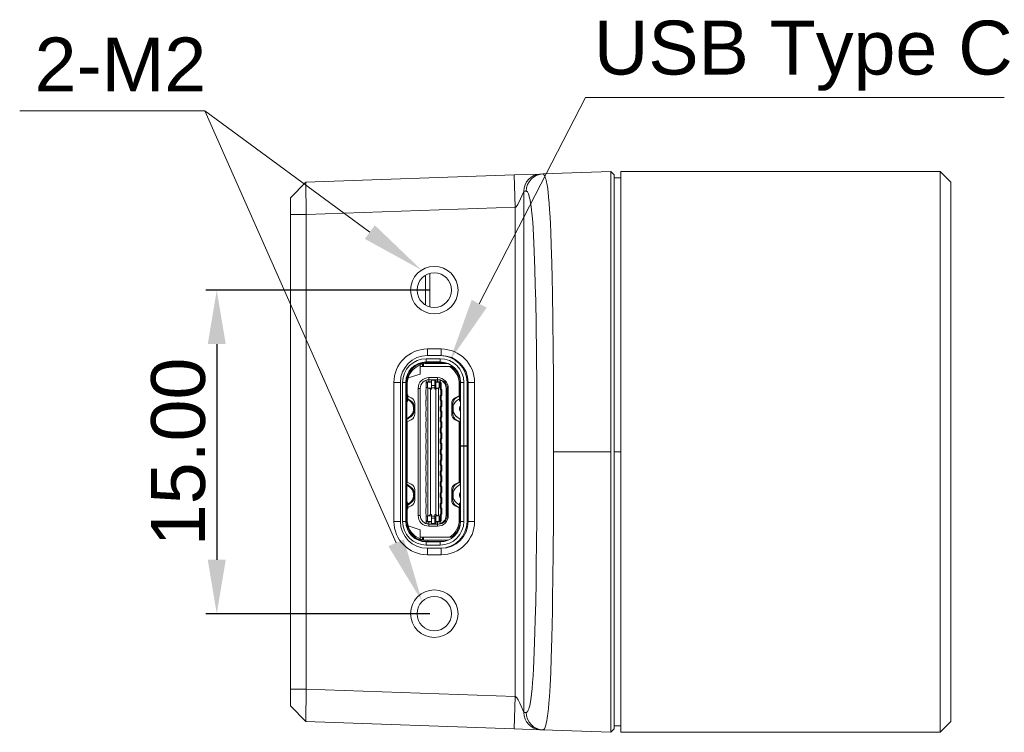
# Model space of a CAD drawing. Header units: millimetres. Extents: x 674 to 1144, y -380 to -42.
# Tile 7 of 12: x 919 to 965, y -203 to -170. Entities that reach past the tile are written whole.
import ezdxf

# ---------------------------------------------------------------- set-up
doc = ezdxf.new("R2010")
doc.units = ezdxf.units.MM
doc.header["$LTSCALE"] = 0.3
doc.layers.get('0').update_dxf_attribs({"lineweight": 13})
doc.layers.add('02-细线', color=4, linetype='Continuous', lineweight=13)
doc.styles.add('HANA', font='arial.ttf')
doc.dimstyles.new('HANA$0', dxfattribs={"dimtxt": 2.5, "dimasz": 2.5, "dimexe": 0.5, "dimexo": 0.2, "dimgap": 0.5, "dimtad": 1, "dimzin": 1, "dimdsep": 46, "dimtxsty": 'HANA', "dimcen": 0, "dimclrd": 3, "dimclre": 3, "dimclrt": 7, "dimadec": 0, "dimazin": 0, "dimtfac": 1, "dimtmove": 0, "dimatfit": 3, "dimfxl": 0, "dimtzin": 0, "dimarcsym": 0})

# ---------------------------------------------------------------- blocks, each defined once
blk = doc.blocks.new('*D177')
at = {"layer": '02-细线', "color": 3, "lineweight": -2, "ltscale": 0.3, "transparency": 16777216}
for p, q in [((938.123, -182.126), (927.741, -182.126)), ((928.241, -184.626), (928.241, -194.626)), ((938.123, -197.126), (927.741, -197.126))]:
    blk.add_line(p, q, dxfattribs=at)
at = {"layer": '02-细线', "color": 3, "ltscale": 0.3, "transparency": 16777216}
for points in [[(927.824, -184.626), (928.658, -184.626), (928.241, -182.126)], [(927.824, -194.626), (928.658, -194.626), (928.241, -197.126)]]:
    blk.add_solid(points, dxfattribs=at)
at = {"layer": 'Defpoints', "color": 0, "ltscale": 0.3, "transparency": 16777216}
for p in [(938.323, -182.126), (928.241, -197.126), (938.323, -197.126)]:
    blk.add_point(p, dxfattribs=at)
at = {"layer": '02-细线', "color": 7, "ltscale": 0.3, "transparency": 16777216, "insert": (926.464, -189.626), "char_height": 2.5, "attachment_point": 5, "rotation": 90, "style": 'HANA'}
blk.add_mtext('15.00', dxfattribs=at)

msp = doc.modelspace()

# ---------------------------------------------------------------- linework, layer by layer
at = {"color": 7, "lineweight": 13, "ltscale": 0.241608}
for p, q in [((932.362, -177.125), (942.021, -176.788)), ((942.021, -202.464), (932.362, -202.126))]:
    msp.add_line(p, q, dxfattribs=at)
at = {"color": 7, "lineweight": 13, "ltscale": 0.02952}
for p, q in [((942.021, -176.788), (943.201, -176.747)), ((943.201, -202.505), (942.021, -202.464))]:
    msp.add_line(p, q, dxfattribs=at)
at = {"color": 7, "lineweight": 13, "ltscale": 0.037501}
for p, q in [((942.021, -176.788), (942.073, -178.287)), ((942.021, -202.464), (942.073, -200.965))]:
    msp.add_line(p, q, dxfattribs=at)
at = {"color": 7, "lineweight": 13, "ltscale": 0.001099}
for p, q in [((943.245, -176.745), (943.201, -176.747)), ((943.201, -202.505), (943.245, -202.507))]:
    msp.add_line(p, q, dxfattribs=at)
at = {"color": 7, "lineweight": 13, "ltscale": 0.002706}
for p, q in [((943.353, -176.741), (943.245, -176.745)), ((942.581, -177.541), (942.473, -177.545)), ((942.473, -201.707), (942.581, -201.711)), ((943.245, -202.507), (943.353, -202.51))]:
    msp.add_line(p, q, dxfattribs=at)
at = {"color": 7, "lineweight": 13, "ltscale": 0.078912}
for p, q in [((943.353, -176.741), (946.507, -176.631)), ((943.353, -202.51), (946.507, -202.62))]:
    msp.add_line(p, q, dxfattribs=at)
at = {"color": 7, "lineweight": 13, "ltscale": 0.005395}
for p, q in [((946.663, -176.781), (946.507, -176.631)), ((946.663, -202.471), (946.507, -202.62))]:
    msp.add_line(p, q, dxfattribs=at)
at = {"color": 7, "lineweight": 13, "ltscale": 0.324864}
for p, q in [((946.507, -176.631), (946.507, -189.626)), ((946.507, -189.626), (946.507, -202.62))]:
    msp.add_line(p, q, dxfattribs=at)
at = {"color": 7, "lineweight": 13, "ltscale": 0.321117}
for p, q in [((946.663, -176.781), (946.663, -189.626)), ((946.663, -189.626), (946.663, -202.471))]:
    msp.add_line(p, q, dxfattribs=at)
at = {"color": 7, "lineweight": 13, "ltscale": 0.0075}
for p, q in [((946.963, -176.926), (946.663, -176.926)), ((938.003, -184.856), (938.003, -185.156)), ((938.643, -184.856), (938.643, -185.156)), ((936.453, -186.406), (936.753, -186.406)), ((940.193, -186.406), (939.893, -186.406)), ((946.963, -189.626), (946.663, -189.626)), ((936.453, -192.846), (936.753, -192.846)), ((940.193, -192.846), (939.893, -192.846)), ((938.003, -194.396), (938.003, -194.096)), ((938.643, -194.396), (938.643, -194.096)), ((946.963, -202.326), (946.663, -202.326))]:
    msp.add_line(p, q, dxfattribs=at)
at = {"color": 7, "lineweight": 13, "ltscale": 0.37}
for p, q in [((961.763, -176.626), (946.963, -176.626)), ((961.763, -202.626), (946.963, -202.626))]:
    msp.add_line(p, q, dxfattribs=at)
at = {"color": 7, "lineweight": 13, "ltscale": 0.325}
for p, q in [((946.963, -189.626), (946.963, -176.626)), ((961.763, -176.626), (961.763, -189.626)), ((946.963, -202.626), (946.963, -189.626)), ((961.763, -189.626), (961.763, -202.626))]:
    msp.add_line(p, q, dxfattribs=at)
at = {"color": 7, "lineweight": 13, "ltscale": 0.017678}
for p, q in [((962.263, -177.126), (961.763, -176.626)), ((962.263, -202.126), (961.763, -202.626))]:
    msp.add_line(p, q, dxfattribs=at)
at = {"color": 7, "lineweight": 13, "ltscale": 0.025177}
for p, q in [((932.362, -177.125), (931.663, -177.85)), ((932.362, -202.126), (931.663, -201.402))]:
    msp.add_line(p, q, dxfattribs=at)
at = {"color": 7, "lineweight": 13, "ltscale": 0.037506}
for p, q in [((932.362, -177.125), (932.387, -178.625)), ((932.387, -200.626), (932.362, -202.126))]:
    msp.add_line(p, q, dxfattribs=at)
at = {"color": 7, "lineweight": 13, "ltscale": 0.3125}
for p, q in [((962.263, -177.126), (962.263, -189.626)), ((962.263, -189.626), (962.263, -202.126))]:
    msp.add_line(p, q, dxfattribs=at)
at = {"color": 7, "lineweight": 13, "ltscale": 0.01939}
for p, q in [((931.663, -177.85), (931.663, -178.625)), ((931.663, -200.626), (931.663, -201.402))]:
    msp.add_line(p, q, dxfattribs=at)
at = {"color": 7, "lineweight": 13}
for p, q in [((942.473, -177.545), (942.473, -201.707)), ((942.073, -178.287), (942.073, -200.965)), ((931.663, -178.625), (931.663, -200.626)), ((932.387, -178.625), (932.387, -200.626))]:
    msp.add_line(p, q, dxfattribs=at)
at = {"color": 7, "lineweight": 13, "ltscale": 0.242284}
for p, q in [((932.387, -178.625), (942.073, -178.287)), ((942.073, -200.965), (932.387, -200.626))]:
    msp.add_line(p, q, dxfattribs=at)
at = {"color": 7, "lineweight": 13, "ltscale": 0.018122}
for p, q in [((932.387, -178.625), (931.663, -178.625)), ((932.387, -200.626), (931.663, -200.626))]:
    msp.add_line(p, q, dxfattribs=at)
at = {"color": 7, "lineweight": 13, "ltscale": 0.034552}
msp.add_line((937.92, -182.817), (937.92, -181.435), dxfattribs=at)
at = {"color": 7, "lineweight": 13, "ltscale": 0.038597}
msp.add_line((938.113, -181.354), (938.113, -182.898), dxfattribs=at)
at = {"color": 7, "lineweight": 13, "ltscale": 0.016}
for p, q in [((938.003, -184.856), (938.643, -184.856)), ((938.003, -185.156), (938.643, -185.156)), ((938.593, -185.306), (937.953, -185.306)), ((937.953, -185.456), (938.593, -185.456)), ((937.953, -193.796), (938.593, -193.796)), ((938.593, -193.946), (937.953, -193.946)), ((938.643, -194.096), (938.003, -194.096)), ((938.643, -194.396), (938.003, -194.396))]:
    msp.add_line(p, q, dxfattribs=at)
at = {"color": 7, "lineweight": 13, "ltscale": 0.0025}
for p, q in [((937.673, -185.566), (937.673, -185.666)), ((937.773, -185.566), (937.673, -185.566)), ((937.823, -185.566), (937.723, -185.566)), ((937.773, -185.566), (937.773, -185.666)), ((937.823, -185.566), (937.823, -185.666)), ((938.073, -186.281), (938.073, -186.181)), ((938.073, -186.381), (938.073, -186.281)), ((938.473, -186.181), (938.473, -186.281)), ((938.473, -186.281), (938.473, -186.381)), ((937.103, -187.026), (937.103, -187.126)), ((937.573, -186.681), (937.673, -186.681)), ((937.103, -187.126), (937.103, -187.226)), ((939.528, -188.351), (939.528, -188.251)), ((939.528, -191.001), (939.528, -190.901)), ((937.053, -192.126), (937.053, -192.026)), ((937.103, -192.026), (937.103, -192.126)), ((937.053, -192.226), (937.053, -192.126)), ((937.103, -192.126), (937.103, -192.226)), ((937.673, -192.571), (937.573, -192.571)), ((938.073, -192.971), (938.073, -192.871)), ((938.073, -193.071), (938.073, -192.971)), ((938.473, -192.871), (938.473, -192.971)), ((938.473, -192.971), (938.473, -193.071)), ((937.673, -193.686), (937.673, -193.586)), ((937.773, -193.686), (937.673, -193.686)), ((937.773, -193.686), (937.773, -193.586)), ((937.823, -193.686), (937.823, -193.586))]:
    msp.add_line(p, q, dxfattribs=at)
at = {"color": 7, "lineweight": 13, "ltscale": 0.033784}
for p, q in [((937.673, -185.666), (939.024, -185.666)), ((937.673, -193.586), (939.024, -193.586))]:
    msp.add_line(p, q, dxfattribs=at)
at = {"color": 7, "lineweight": 13, "ltscale": 0.00875}
for p, q in [((937.673, -185.666), (937.673, -186.016)), ((937.673, -193.236), (937.673, -193.586))]:
    msp.add_line(p, q, dxfattribs=at)
at = {"color": 7, "lineweight": 13, "ltscale": 0.006182}
msp.add_line((937.773, -185.666), (938.02, -185.666), dxfattribs=at)
at = {"color": 7, "lineweight": 13, "ltscale": 0.000606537}
msp.add_line((937.92, -185.457), (937.92, -185.481), dxfattribs=at)
at = {"color": 7, "lineweight": 13, "ltscale": 0.00375}
for p, q in [((937.953, -185.456), (937.953, -185.306)), ((938.593, -185.306), (938.593, -185.456)), ((936.853, -186.406), (937.003, -186.406)), ((938.348, -186.281), (938.198, -186.281)), ((938.198, -186.302), (938.348, -186.302)), ((938.348, -186.556), (938.198, -186.556)), ((939.528, -186.476), (939.528, -186.626)), ((939.543, -186.406), (939.693, -186.406)), ((938.198, -186.649), (938.348, -186.649)), ((939.528, -188.501), (939.528, -188.351)), ((939.693, -189.346), (939.543, -189.346)), ((939.543, -189.366), (939.693, -189.366)), ((939.843, -189.346), (939.693, -189.346)), ((939.693, -189.366), (939.843, -189.366)), ((939.893, -189.346), (939.743, -189.346)), ((939.528, -190.901), (939.528, -190.751)), ((937.003, -192.846), (936.853, -192.846)), ((938.348, -192.603), (938.198, -192.603)), ((938.198, -192.696), (938.348, -192.696)), ((938.348, -192.949), (938.198, -192.949)), ((938.198, -192.971), (938.348, -192.971)), ((939.528, -192.626), (939.528, -192.776)), ((939.693, -192.846), (939.543, -192.846)), ((937.953, -193.946), (937.953, -193.796)), ((938.593, -193.796), (938.593, -193.946))]:
    msp.add_line(p, q, dxfattribs=at)
at = {"color": 7, "lineweight": 13, "ltscale": 0.00125}
for p, q in [((938.018, -185.526), (938.018, -185.476)), ((939.114, -185.666), (939.164, -185.666)), ((937.053, -186.406), (937.003, -186.406)), ((938.398, -186.302), (938.348, -186.302)), ((938.348, -186.556), (938.398, -186.556)), ((939.478, -186.476), (939.528, -186.476)), ((938.148, -186.716), (938.198, -186.716)), ((938.348, -186.716), (938.398, -186.716)), ((938.923, -186.681), (938.973, -186.681)), ((939.843, -189.366), (939.893, -189.366)), ((938.198, -192.536), (938.148, -192.536)), ((938.398, -192.536), (938.348, -192.536)), ((937.003, -192.846), (937.053, -192.846)), ((938.398, -192.696), (938.348, -192.696)), ((938.348, -192.949), (938.398, -192.949)), ((938.398, -192.971), (938.348, -192.971)), ((939.528, -192.776), (939.478, -192.776)), ((937.823, -193.686), (937.773, -193.686)), ((938.018, -193.776), (938.018, -193.726)), ((939.114, -193.586), (939.164, -193.586))]:
    msp.add_line(p, q, dxfattribs=at)
at = {"color": 7, "lineweight": 13, "ltscale": 0.019223}
msp.add_line((938.018, -185.476), (938.786, -185.476), dxfattribs=at)
at = {"color": 7, "lineweight": 13, "ltscale": 0.023323}
msp.add_line((938.018, -185.526), (938.95, -185.526), dxfattribs=at)
at = {"color": 7, "lineweight": 13, "ltscale": 0.017973}
msp.add_line((938.068, -185.476), (938.786, -185.476), dxfattribs=at)
at = {"color": 7, "lineweight": 13, "ltscale": 0.000502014}
msp.add_line((938.113, -185.456), (938.113, -185.476), dxfattribs=at)
at = {"color": 7, "lineweight": 13, "ltscale": 0.000500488}
for p, q in [((938.518, -185.476), (938.518, -185.456)), ((938.518, -193.796), (938.518, -193.776))]:
    msp.add_line(p, q, dxfattribs=at)
at = {"color": 7, "lineweight": 13, "ltscale": 0.002251}
for p, q in [((939.114, -185.666), (939.024, -185.666)), ((939.024, -193.586), (939.114, -193.586))]:
    msp.add_line(p, q, dxfattribs=at)
at = {"color": 7, "lineweight": 13, "ltscale": 0.014782}
for p, q in [((937.673, -186.016), (937.11, -186.197)), ((937.11, -193.055), (937.673, -193.236))]:
    msp.add_line(p, q, dxfattribs=at)
at = {"color": 7, "lineweight": 13, "ltscale": 0.161}
for p, q in [((936.453, -192.846), (936.453, -186.406)), ((936.753, -192.846), (936.753, -186.406)), ((936.853, -192.846), (936.853, -186.406)), ((937.003, -192.846), (937.003, -186.406)), ((937.053, -192.846), (937.053, -186.406)), ((939.893, -186.406), (939.893, -192.846)), ((940.193, -186.406), (940.193, -192.846))]:
    msp.add_line(p, q, dxfattribs=at)
at = {"color": 7, "lineweight": 13, "ltscale": 0.000374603}
for p, q in [((937.053, -186.476), (937.068, -186.476)), ((939.528, -186.476), (939.543, -186.476)), ((939.543, -186.626), (939.528, -186.626)), ((939.528, -188.351), (939.543, -188.351)), ((939.543, -188.501), (939.528, -188.501)), ((939.528, -190.751), (939.543, -190.751)), ((939.543, -190.901), (939.528, -190.901)), ((937.068, -192.776), (937.053, -192.776)), ((939.528, -192.626), (939.543, -192.626)), ((939.528, -192.776), (939.543, -192.776)), ((939.543, -192.776), (939.528, -192.776))]:
    msp.add_line(p, q, dxfattribs=at)
at = {"color": 7, "lineweight": 13, "ltscale": 0.012477}
msp.add_line((937.068, -186.476), (937.068, -186.975), dxfattribs=at)
at = {"color": 7, "lineweight": 13, "ltscale": 0.000931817}
msp.add_line((937.11, -186.197), (937.074, -186.208), dxfattribs=at)
at = {"color": 7, "lineweight": 13, "ltscale": 0.002666}
for p, q in [((937.953, -186.406), (937.953, -186.299)), ((937.953, -192.952), (937.953, -192.846))]:
    msp.add_line(p, q, dxfattribs=at)
at = {"color": 7, "lineweight": 13, "ltscale": 0.000623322}
for p, q in [((937.953, -186.431), (937.953, -186.406)), ((937.953, -192.821), (937.953, -192.846))]:
    msp.add_line(p, q, dxfattribs=at)
at = {"color": 7, "lineweight": 13, "ltscale": 0.0002388}
for p, q in [((937.953, -186.431), (937.953, -186.44)), ((938.593, -186.44), (938.593, -186.431)), ((938.643, -186.431), (938.643, -186.44)), ((937.953, -192.811), (937.953, -192.821)), ((938.593, -192.821), (938.593, -192.811)), ((938.643, -192.811), (938.643, -192.821))]:
    msp.add_line(p, q, dxfattribs=at)
at = {"color": 7, "lineweight": 13, "ltscale": 0.005846}
for p, q in [((937.953, -186.674), (937.953, -186.44)), ((938.593, -186.44), (938.593, -186.674)), ((938.643, -186.674), (938.643, -186.44)), ((937.953, -192.811), (937.953, -192.577)), ((938.593, -192.577), (938.593, -192.811)), ((938.643, -192.811), (938.643, -192.577))]:
    msp.add_line(p, q, dxfattribs=at)
at = {"color": 7, "lineweight": 13, "ltscale": 0.000318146}
for p, q in [((938.003, -186.381), (938.003, -186.394)), ((938.543, -186.394), (938.543, -186.381)), ((938.593, -186.381), (938.593, -186.394)), ((938.003, -192.858), (938.003, -192.871)), ((938.543, -192.871), (938.543, -192.858)), ((938.593, -192.858), (938.593, -192.871))]:
    msp.add_line(p, q, dxfattribs=at)
at = {"color": 7, "lineweight": 13, "ltscale": 0.004875}
for p, q in [((938.198, -186.381), (938.003, -186.381)), ((938.003, -186.394), (938.198, -186.394)), ((938.198, -192.858), (938.003, -192.858)), ((938.003, -192.871), (938.198, -192.871))]:
    msp.add_line(p, q, dxfattribs=at)
at = {"color": 7, "lineweight": 13, "ltscale": 0.006306}
for p, q in [((938.003, -186.646), (938.003, -186.394)), ((938.543, -186.394), (938.543, -186.646)), ((938.003, -192.858), (938.003, -192.606)), ((938.543, -192.606), (938.543, -192.858))]:
    msp.add_line(p, q, dxfattribs=at)
at = {"color": 7, "lineweight": 13, "ltscale": 0.003625}
for p, q in [((938.053, -186.381), (938.198, -186.381)), ((938.543, -186.381), (938.398, -186.381)), ((938.398, -186.394), (938.543, -186.394)), ((938.543, -192.858), (938.398, -192.858)), ((938.398, -192.871), (938.543, -192.871))]:
    msp.add_line(p, q, dxfattribs=at)
at = {"color": 7, "lineweight": 13, "ltscale": 0.01}
for p, q in [((938.073, -186.181), (938.473, -186.181)), ((938.073, -193.071), (938.473, -193.071))]:
    msp.add_line(p, q, dxfattribs=at)
at = {"color": 7, "lineweight": 13, "ltscale": 0.003125}
for p, q in [((938.198, -186.281), (938.073, -186.281)), ((938.523, -186.281), (938.398, -186.281)), ((938.073, -192.871), (938.198, -192.871)), ((938.073, -192.971), (938.198, -192.971))]:
    msp.add_line(p, q, dxfattribs=at)
at = {"color": 7, "lineweight": 13, "ltscale": 0.001875}
for p, q in [((938.198, -186.281), (938.123, -186.281)), ((938.473, -186.281), (938.398, -186.281)), ((939.543, -188.501), (939.543, -188.426)), ((939.543, -190.826), (939.543, -190.751)), ((938.398, -192.871), (938.473, -192.871)), ((938.398, -192.971), (938.473, -192.971))]:
    msp.add_line(p, q, dxfattribs=at)
at = {"color": 7, "lineweight": 13, "ltscale": 0.000536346}
for p, q in [((938.198, -186.302), (938.198, -186.281)), ((938.348, -186.302), (938.348, -186.281)), ((938.398, -186.281), (938.398, -186.302)), ((938.198, -192.949), (938.198, -192.971)), ((938.348, -192.971), (938.348, -192.949)), ((938.398, -192.949), (938.398, -192.971))]:
    msp.add_line(p, q, dxfattribs=at)
at = {"color": 7, "lineweight": 13, "ltscale": 0.006335}
for p, q in [((938.198, -186.556), (938.198, -186.302)), ((938.348, -186.302), (938.348, -186.556)), ((938.398, -186.556), (938.398, -186.302)), ((938.198, -192.949), (938.198, -192.696)), ((938.348, -192.696), (938.348, -192.949)), ((938.398, -192.949), (938.398, -192.696))]:
    msp.add_line(p, q, dxfattribs=at)
at = {"color": 7, "lineweight": 13, "ltscale": 0.002321}
for p, q in [((938.198, -186.556), (938.198, -186.649)), ((938.348, -186.649), (938.348, -186.556)), ((938.398, -186.556), (938.398, -186.649)), ((938.198, -192.603), (938.198, -192.696)), ((938.348, -192.696), (938.348, -192.603)), ((938.398, -192.603), (938.398, -192.696))]:
    msp.add_line(p, q, dxfattribs=at)
at = {"color": 7, "lineweight": 13, "ltscale": 0.003751}
for p, q in [((938.248, -186.281), (938.398, -186.281)), ((939.593, -189.346), (939.743, -189.346))]:
    msp.add_line(p, q, dxfattribs=at)
at = {"color": 7, "lineweight": 13, "ltscale": 0.004874}
msp.add_line((938.398, -186.381), (938.593, -186.381), dxfattribs=at)
at = {"color": 7, "lineweight": 13, "ltscale": 0.000416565}
for p, q in [((938.593, -186.394), (938.576, -186.394)), ((938.576, -192.858), (938.593, -192.858))]:
    msp.add_line(p, q, dxfattribs=at)
at = {"color": 7, "lineweight": 13, "ltscale": 0.00202}
msp.add_line((938.593, -186.299), (938.593, -186.38), dxfattribs=at)
at = {"color": 7, "lineweight": 13, "ltscale": 0.005331}
msp.add_line((938.593, -186.646), (938.593, -186.433), dxfattribs=at)
at = {"color": 7, "lineweight": 13, "ltscale": 0.000485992}
for p, q in [((938.643, -186.319), (938.643, -186.299)), ((939.843, -189.346), (939.843, -189.365))]:
    msp.add_line(p, q, dxfattribs=at)
at = {"color": 7, "lineweight": 13, "ltscale": 0.01375}
for p, q in [((939.478, -186.476), (939.478, -187.026)), ((939.478, -192.226), (939.478, -192.776))]:
    msp.add_line(p, q, dxfattribs=at)
at = {"color": 7, "lineweight": 13, "ltscale": 0.005873}
msp.add_line((939.528, -186.626), (939.528, -186.861), dxfattribs=at)
at = {"color": 7, "lineweight": 13, "ltscale": 0.008392}
msp.add_line((939.528, -186.626), (939.528, -186.962), dxfattribs=at)
at = {"color": 7, "lineweight": 13, "ltscale": 0.0735}
for p, q in [((939.543, -186.406), (939.543, -189.346)), ((939.693, -186.406), (939.693, -189.346)), ((939.843, -189.346), (939.843, -186.406))]:
    msp.add_line(p, q, dxfattribs=at)
at = {"color": 7, "lineweight": 13, "ltscale": 0.003583}
for p, q in [((937.078, -186.983), (937.078, -187.126)), ((937.078, -187.126), (937.078, -187.269)), ((937.078, -191.983), (937.078, -192.126)), ((939.518, -192.126), (939.518, -191.983)), ((937.078, -192.126), (937.078, -192.269)), ((939.518, -192.269), (939.518, -192.126))]:
    msp.add_line(p, q, dxfattribs=at)
at = {"color": 7, "lineweight": 13, "ltscale": 0.004169}
for p, q in [((937.103, -187.043), (937.252, -187.118)), ((939.493, -187.043), (939.343, -187.118)), ((937.252, -192.134), (937.103, -192.208)), ((939.343, -192.134), (939.493, -192.208))]:
    msp.add_line(p, q, dxfattribs=at)
at = {"color": 7, "lineweight": 13, "ltscale": 0.14725}
for p, q in [((937.573, -186.681), (937.573, -192.571)), ((937.673, -186.681), (937.673, -192.571)), ((938.873, -186.681), (938.873, -192.571)), ((938.923, -186.681), (938.923, -192.571)), ((938.973, -192.571), (938.973, -186.681))]:
    msp.add_line(p, q, dxfattribs=at)
at = {"color": 7, "lineweight": 13, "ltscale": 0.001061}
for p, q in [((937.953, -186.721), (937.923, -186.751)), ((937.923, -187.001), (937.953, -187.031)), ((938.623, -186.751), (938.593, -186.721)), ((938.593, -187.031), (938.623, -187.001)), ((938.673, -186.751), (938.643, -186.721)), ((938.643, -187.031), (938.673, -187.001)), ((937.953, -187.221), (937.923, -187.251)), ((937.923, -187.501), (937.953, -187.531)), ((938.593, -187.221), (938.623, -187.251)), ((938.623, -187.501), (938.593, -187.531)), ((938.643, -187.221), (938.673, -187.251)), ((938.673, -187.501), (938.643, -187.531)), ((937.953, -187.721), (937.923, -187.751)), ((938.623, -187.751), (938.593, -187.721)), ((938.673, -187.751), (938.643, -187.721)), ((937.923, -188.001), (937.953, -188.031)), ((937.953, -188.221), (937.923, -188.251)), ((938.623, -188.001), (938.593, -188.031)), ((938.623, -188.251), (938.593, -188.221)), ((938.673, -188.001), (938.643, -188.031)), ((938.673, -188.251), (938.643, -188.221)), ((937.923, -188.501), (937.953, -188.531)), ((937.953, -188.721), (937.923, -188.751)), ((938.623, -188.501), (938.593, -188.531)), ((938.593, -188.721), (938.623, -188.751)), ((938.673, -188.501), (938.643, -188.531)), ((938.643, -188.721), (938.673, -188.751)), ((937.923, -189.001), (937.953, -189.031)), ((937.953, -189.221), (937.923, -189.251)), ((938.623, -189.001), (938.593, -189.031)), ((938.593, -189.221), (938.623, -189.251)), ((938.673, -189.001), (938.643, -189.031)), ((938.643, -189.221), (938.673, -189.251)), ((937.923, -189.501), (937.953, -189.531)), ((937.953, -189.721), (937.923, -189.751)), ((938.623, -189.501), (938.593, -189.531)), ((938.593, -189.721), (938.623, -189.751)), ((938.673, -189.501), (938.643, -189.531)), ((938.643, -189.721), (938.673, -189.751)), ((937.923, -190.001), (937.953, -190.031)), ((937.953, -190.221), (937.923, -190.251)), ((938.623, -190.001), (938.593, -190.031)), ((938.593, -190.221), (938.623, -190.251)), ((938.673, -190.001), (938.643, -190.031)), ((938.643, -190.221), (938.673, -190.251)), ((937.923, -190.501), (937.953, -190.531)), ((937.953, -190.721), (937.923, -190.751)), ((938.623, -190.501), (938.593, -190.531)), ((938.593, -190.721), (938.623, -190.751)), ((938.673, -190.501), (938.643, -190.531)), ((938.643, -190.721), (938.673, -190.751)), ((937.923, -191.001), (937.953, -191.031)), ((938.623, -191.001), (938.593, -191.031)), ((938.673, -191.001), (938.643, -191.031)), ((937.953, -191.221), (937.923, -191.251)), ((937.923, -191.501), (937.953, -191.531)), ((938.593, -191.221), (938.623, -191.251)), ((938.623, -191.501), (938.593, -191.531)), ((938.643, -191.221), (938.673, -191.251)), ((938.673, -191.501), (938.643, -191.531)), ((937.953, -191.721), (937.923, -191.751)), ((937.923, -192.001), (937.953, -192.031)), ((938.593, -191.721), (938.623, -191.751)), ((938.623, -192.001), (938.593, -192.031)), ((938.643, -191.721), (938.673, -191.751)), ((938.673, -192.001), (938.643, -192.031)), ((937.953, -192.221), (937.923, -192.251)), ((937.923, -192.501), (937.953, -192.531)), ((938.593, -192.221), (938.623, -192.251)), ((938.623, -192.501), (938.593, -192.531)), ((938.643, -192.221), (938.673, -192.251)), ((938.673, -192.501), (938.643, -192.531))]:
    msp.add_line(p, q, dxfattribs=at)
at = {"color": 7, "lineweight": 13, "ltscale": 0.00625}
for p, q in [((937.923, -186.751), (937.923, -187.001)), ((938.623, -186.751), (938.623, -187.001)), ((938.673, -186.751), (938.673, -187.001)), ((937.923, -187.251), (937.923, -187.501)), ((938.623, -187.251), (938.623, -187.501)), ((938.673, -187.251), (938.673, -187.501)), ((937.923, -188.001), (937.923, -187.751)), ((938.623, -187.751), (938.623, -188.001)), ((938.673, -187.751), (938.673, -188.001)), ((937.923, -188.501), (937.923, -188.251)), ((938.623, -188.251), (938.623, -188.501)), ((938.673, -188.251), (938.673, -188.501)), ((937.923, -189.001), (937.923, -188.751)), ((938.623, -188.751), (938.623, -189.001)), ((938.673, -188.751), (938.673, -189.001)), ((937.923, -189.501), (937.923, -189.251)), ((938.623, -189.251), (938.623, -189.501)), ((938.673, -189.251), (938.673, -189.501)), ((937.923, -190.001), (937.923, -189.751)), ((938.623, -190.001), (938.623, -189.751)), ((938.673, -190.001), (938.673, -189.751)), ((937.923, -190.501), (937.923, -190.251)), ((938.623, -190.501), (938.623, -190.251)), ((938.673, -190.501), (938.673, -190.251)), ((937.923, -191.001), (937.923, -190.751)), ((938.623, -191.001), (938.623, -190.751)), ((938.673, -191.001), (938.673, -190.751)), ((937.923, -191.501), (937.923, -191.251)), ((938.623, -191.501), (938.623, -191.251)), ((938.673, -191.501), (938.673, -191.251)), ((937.923, -192.001), (937.923, -191.751)), ((938.623, -192.001), (938.623, -191.751)), ((938.673, -192.001), (938.673, -191.751)), ((937.923, -192.501), (937.923, -192.251)), ((938.623, -192.501), (938.623, -192.251)), ((938.673, -192.501), (938.673, -192.251))]:
    msp.add_line(p, q, dxfattribs=at)
at = {"color": 7, "lineweight": 13, "ltscale": 0.001165}
for p, q in [((937.953, -186.721), (937.953, -186.674)), ((938.593, -186.674), (938.593, -186.721)), ((938.643, -186.674), (938.643, -186.721)), ((937.953, -192.577), (937.953, -192.531)), ((938.593, -192.531), (938.593, -192.577)), ((938.643, -192.531), (938.643, -192.577))]:
    msp.add_line(p, q, dxfattribs=at)
at = {"color": 7, "lineweight": 13, "ltscale": 0.00475}
for p, q in [((937.953, -187.221), (937.953, -187.031)), ((938.593, -187.031), (938.593, -187.221)), ((938.643, -187.031), (938.643, -187.221)), ((937.953, -187.721), (937.953, -187.531)), ((938.593, -187.531), (938.593, -187.721)), ((938.643, -187.531), (938.643, -187.721)), ((937.953, -188.221), (937.953, -188.031)), ((938.593, -188.031), (938.593, -188.221)), ((938.643, -188.031), (938.643, -188.221)), ((937.953, -188.721), (937.953, -188.531)), ((938.593, -188.531), (938.593, -188.721)), ((938.643, -188.531), (938.643, -188.721)), ((937.953, -189.221), (937.953, -189.031)), ((938.593, -189.031), (938.593, -189.221)), ((938.643, -189.031), (938.643, -189.221)), ((937.953, -189.721), (937.953, -189.531)), ((938.593, -189.531), (938.593, -189.721)), ((938.643, -189.531), (938.643, -189.721)), ((937.953, -190.221), (937.953, -190.031)), ((938.593, -190.031), (938.593, -190.221)), ((938.643, -190.031), (938.643, -190.221)), ((937.953, -190.721), (937.953, -190.531)), ((938.593, -190.531), (938.593, -190.721)), ((938.643, -190.531), (938.643, -190.721)), ((937.953, -191.221), (937.953, -191.031)), ((938.593, -191.031), (938.593, -191.221)), ((938.643, -191.031), (938.643, -191.221)), ((937.953, -191.721), (937.953, -191.531)), ((938.593, -191.531), (938.593, -191.721)), ((938.643, -191.531), (938.643, -191.721)), ((937.953, -192.221), (937.953, -192.031)), ((938.593, -192.031), (938.593, -192.221)), ((938.643, -192.031), (938.643, -192.221))]:
    msp.add_line(p, q, dxfattribs=at)
at = {"color": 7, "lineweight": 13, "ltscale": 0.000699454}
for p, q in [((938.028, -186.658), (938.003, -186.646)), ((938.028, -192.593), (938.003, -192.606))]:
    msp.add_line(p, q, dxfattribs=at)
at = {"color": 7, "lineweight": 13, "ltscale": 0.148375}
for p, q in [((938.028, -186.658), (938.028, -192.593)), ((938.518, -192.593), (938.518, -186.658))]:
    msp.add_line(p, q, dxfattribs=at)
at = {"color": 7, "lineweight": 13, "ltscale": 0.000718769}
for p, q in [((938.028, -186.658), (938.054, -186.669)), ((938.491, -186.669), (938.518, -186.658)), ((938.028, -192.593), (938.054, -192.583)), ((938.491, -192.583), (938.518, -192.593))]:
    msp.add_line(p, q, dxfattribs=at)
at = {"color": 7, "lineweight": 13, "ltscale": 0.003579}
for p, q in [((938.198, -186.669), (938.054, -186.669)), ((938.054, -192.583), (938.198, -192.583))]:
    msp.add_line(p, q, dxfattribs=at)
at = {"color": 7, "lineweight": 13, "ltscale": 0.145517}
for p, q in [((938.148, -192.536), (938.148, -186.716)), ((938.398, -186.716), (938.398, -192.536))]:
    msp.add_line(p, q, dxfattribs=at)
at = {"color": 7, "lineweight": 13, "ltscale": 0.001674}
for p, q in [((938.198, -186.716), (938.198, -186.649)), ((938.348, -186.716), (938.348, -186.649)), ((938.198, -192.536), (938.198, -192.603)), ((938.348, -192.536), (938.348, -192.603))]:
    msp.add_line(p, q, dxfattribs=at)
at = {"color": 7, "lineweight": 13, "ltscale": 0.00358}
for p, q in [((938.491, -186.669), (938.348, -186.669)), ((938.348, -192.583), (938.491, -192.583))]:
    msp.add_line(p, q, dxfattribs=at)
at = {"color": 7, "lineweight": 13, "ltscale": 0.000698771}
for p, q in [((938.543, -186.646), (938.518, -186.658)), ((938.543, -192.606), (938.518, -192.593))]:
    msp.add_line(p, q, dxfattribs=at)
at = {"color": 7, "lineweight": 13, "ltscale": 0.000322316}
for p, q in [((938.643, -186.674), (938.641, -186.661)), ((938.641, -192.59), (938.643, -192.577))]:
    msp.add_line(p, q, dxfattribs=at)
at = {"color": 7, "lineweight": 13, "ltscale": 0.005148}
for p, q in [((939.293, -187.118), (939.478, -187.026)), ((937.252, -188.134), (937.068, -188.226)), ((939.478, -188.226), (939.293, -188.134)), ((939.343, -188.134), (939.528, -188.226)), ((937.068, -191.026), (937.252, -191.118)), ((939.293, -191.118), (939.478, -191.026)), ((939.528, -191.026), (939.343, -191.118)), ((939.478, -192.226), (939.293, -192.134))]:
    msp.add_line(p, q, dxfattribs=at)
at = {"color": 7, "lineweight": 13, "ltscale": 0.000419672}
msp.add_line((939.478, -187.026), (939.493, -187.018), dxfattribs=at)
at = {"color": 7, "lineweight": 13, "ltscale": 0.00567}
msp.add_line((939.493, -187.012), (939.493, -187.239), dxfattribs=at)
at = {"color": 7, "lineweight": 13, "ltscale": 0.003918}
for p, q in [((939.518, -187.126), (939.518, -186.969)), ((939.518, -187.283), (939.518, -187.126))]:
    msp.add_line(p, q, dxfattribs=at)
at = {"color": 7, "lineweight": 13, "ltscale": 0.004124}
for p, q in [((937.103, -187.162), (937.236, -187.258)), ((939.493, -187.162), (939.359, -187.258)), ((939.359, -191.993), (939.493, -192.09))]:
    msp.add_line(p, q, dxfattribs=at)
at = {"color": 7, "lineweight": 13, "ltscale": 0.002583}
for p, q in [((937.186, -187.258), (937.103, -187.198)), ((937.103, -192.054), (937.186, -191.993))]:
    msp.add_line(p, q, dxfattribs=at)
at = {"color": 7, "lineweight": 13, "ltscale": 0.01198}
for p, q in [((937.418, -187.386), (937.418, -187.865)), ((939.128, -187.865), (939.128, -187.386)), ((939.178, -187.865), (939.178, -187.386)), ((937.418, -191.386), (937.418, -191.865)), ((939.128, -191.865), (939.128, -191.386)), ((939.178, -191.865), (939.178, -191.386))]:
    msp.add_line(p, q, dxfattribs=at)
at = {"color": 7, "lineweight": 13, "ltscale": 0.000260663}
for p, q in [((939.534, -187.502), (939.543, -187.496)), ((939.543, -187.756), (939.534, -187.75)), ((939.534, -191.502), (939.543, -191.496)), ((939.543, -191.756), (939.534, -191.75))]:
    msp.add_line(p, q, dxfattribs=at)
at = {"color": 7, "lineweight": 13, "ltscale": 0.005664}
for p, q in [((937.236, -187.993), (937.053, -188.126)), ((939.359, -187.993), (939.543, -188.126)), ((937.053, -191.126), (937.236, -191.258)), ((939.543, -191.126), (939.359, -191.258))]:
    msp.add_line(p, q, dxfattribs=at)
at = {"color": 7, "lineweight": 13, "ltscale": 0.004123}
for p, q in [((937.053, -188.09), (937.186, -187.993)), ((937.186, -191.258), (937.053, -191.162)), ((937.236, -191.993), (937.103, -192.09))]:
    msp.add_line(p, q, dxfattribs=at)
at = {"color": 7, "lineweight": 13, "ltscale": 0.00215}
for p, q in [((937.353, -187.583), (937.353, -187.669)), ((937.403, -187.583), (937.403, -187.669)), ((939.193, -187.669), (939.193, -187.583)), ((939.493, -187.669), (939.493, -187.583)), ((939.543, -187.669), (939.543, -187.583)), ((937.353, -191.669), (937.353, -191.583)), ((937.403, -191.669), (937.403, -191.583)), ((939.193, -191.669), (939.193, -191.583)), ((939.493, -191.669), (939.493, -191.583)), ((939.543, -191.669), (939.543, -191.583))]:
    msp.add_line(p, q, dxfattribs=at)
at = {"color": 7, "lineweight": 13, "ltscale": 0.00041899}
for p, q in [((937.068, -188.226), (937.053, -188.233)), ((939.528, -188.226), (939.543, -188.233)), ((937.068, -191.026), (937.053, -191.018)), ((939.528, -191.026), (939.543, -191.018))]:
    msp.add_line(p, q, dxfattribs=at)
at = {"color": 7, "lineweight": 13, "ltscale": 0.07}
for p, q in [((937.068, -191.026), (937.068, -188.226)), ((939.478, -191.026), (939.478, -188.226))]:
    msp.add_line(p, q, dxfattribs=at)
at = {"color": 7, "lineweight": 13, "ltscale": 0.001398}
for p, q in [((939.478, -188.226), (939.528, -188.251)), ((939.478, -191.026), (939.528, -191.001))]:
    msp.add_line(p, q, dxfattribs=at)
at = {"color": 7, "lineweight": 13, "ltscale": 0.00277}
for p, q in [((939.528, -188.115), (939.528, -188.226)), ((939.528, -191.026), (939.528, -191.137))]:
    msp.add_line(p, q, dxfattribs=at)
at = {"color": 7, "lineweight": 13, "ltscale": 0.000624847}
for p, q in [((939.528, -188.251), (939.528, -188.226)), ((939.528, -191.026), (939.528, -191.001))]:
    msp.add_line(p, q, dxfattribs=at)
at = {"color": 7, "lineweight": 13, "ltscale": 0.05625}
msp.add_line((939.528, -190.751), (939.528, -188.501), dxfattribs=at)
at = {"color": 7, "lineweight": 13, "ltscale": 0.004446}
msp.add_line((939.543, -189.524), (939.543, -189.346), dxfattribs=at)
at = {"color": 7, "lineweight": 13, "ltscale": 0.087}
for p, q in [((939.543, -189.366), (939.543, -192.846)), ((939.693, -189.366), (939.693, -192.846)), ((939.843, -189.366), (939.843, -192.846))]:
    msp.add_line(p, q, dxfattribs=at)
at = {"color": 7, "lineweight": 13, "ltscale": 0.005348}
msp.add_line((939.543, -189.738), (939.543, -189.524), dxfattribs=at)
at = {"color": 7, "lineweight": 13, "ltscale": 0.003706}
msp.add_line((939.543, -189.738), (939.543, -189.886), dxfattribs=at)
at = {"color": 7, "lineweight": 13, "ltscale": 0.066359}
msp.add_line((943.853, -189.626), (946.507, -189.626), dxfattribs=at)
at = {"color": 7, "lineweight": 13, "ltscale": 0.005}
msp.add_line((939.493, -192.026), (939.493, -192.226), dxfattribs=at)
at = {"color": 7, "lineweight": 13, "ltscale": 0.012478}
msp.add_line((937.068, -192.776), (937.068, -192.277), dxfattribs=at)
at = {"color": 7, "lineweight": 13, "ltscale": 0.000436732}
msp.add_line((939.478, -192.226), (939.493, -192.234), dxfattribs=at)
at = {"color": 7, "lineweight": 13, "ltscale": 0.008728}
msp.add_line((939.528, -192.277), (939.528, -192.626), dxfattribs=at)
at = {"color": 7, "lineweight": 13, "ltscale": 0.001244}
msp.add_line((938.473, -192.971), (938.523, -192.971), dxfattribs=at)
at = {"color": 7, "lineweight": 13, "ltscale": 0.001243}
msp.add_line((938.593, -192.871), (938.543, -192.871), dxfattribs=at)
at = {"color": 7, "lineweight": 13, "ltscale": 0.002039}
msp.add_line((938.593, -192.871), (938.593, -192.952), dxfattribs=at)
at = {"color": 7, "lineweight": 13, "ltscale": 0.000486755}
msp.add_line((938.643, -192.952), (938.643, -192.933), dxfattribs=at)
at = {"color": 7, "lineweight": 13, "ltscale": 0.001408}
msp.add_line((938.973, -192.571), (938.916, -192.571), dxfattribs=at)
at = {"color": 7, "lineweight": 13, "ltscale": 0.000947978}
msp.add_line((937.073, -193.044), (937.11, -193.055), dxfattribs=at)
at = {"color": 7, "lineweight": 13, "ltscale": 0.014758}
msp.add_line((938.003, -193.796), (938.593, -193.796), dxfattribs=at)
at = {"color": 7, "lineweight": 13, "ltscale": 0.023322}
msp.add_line((938.018, -193.726), (938.95, -193.726), dxfattribs=at)
at = {"color": 7, "lineweight": 13, "ltscale": 0.019222}
msp.add_line((938.018, -193.776), (938.786, -193.776), dxfattribs=at)
at = {"color": 3, "lineweight": 13}
for points in [[(940.403, -182.757), (945.331, -173.19), (964.739, -173.19)], [(935.335, -179.436), (927.687, -173.81), (919.109, -173.81)], [(936.552, -193.841), (927.687, -173.81), (919.109, -173.81)]]:
    msp.add_lwpolyline(points, dxfattribs=at)
at = {"color": 7, "lineweight": 13}
for points in [[(943.853, -189.626), (943.851, -187.858), (943.843, -186.178), (943.834, -184.93), (943.816, -183.503), (943.796, -182.277), (943.781, -181.565), (943.765, -180.872), (943.74, -180.046), (943.719, -179.445), (943.703, -179.075), (943.687, -178.741), (943.667, -178.393), (943.646, -178.096), (943.623, -177.824), (943.598, -177.582), (943.581, -177.442), (943.562, -177.315), (943.543, -177.202), (943.523, -177.104), (943.503, -177.019), (943.483, -176.945), (943.462, -176.883), (943.442, -176.835), (943.418, -176.791), (943.396, -176.762), (943.385, -176.753), (943.375, -176.747), (943.364, -176.742), (943.353, -176.741)], [(942.073, -178.287), (942.094, -178.28), (942.115, -178.265), (942.137, -178.243), (942.152, -178.223), (942.169, -178.199), (942.19, -178.162), (942.231, -178.084), (942.281, -177.977), (942.317, -177.899), (942.382, -177.752), (942.456, -177.584), (942.47, -177.55), (942.472, -177.545), (942.473, -177.545), (942.473, -177.545)], [(943.081, -189.626), (943.078, -187.739), (943.073, -186.575), (943.06, -185.078), (943.042, -183.711), (943.022, -182.64), (943.004, -181.883), (942.984, -181.161), (942.955, -180.331), (942.939, -179.943), (942.922, -179.601), (942.903, -179.265), (942.883, -178.972), (942.86, -178.682), (942.834, -178.428), (942.811, -178.244), (942.787, -178.083), (942.761, -177.945), (942.742, -177.857), (942.722, -177.78), (942.702, -177.714), (942.682, -177.661), (942.658, -177.609), (942.635, -177.574), (942.624, -177.562), (942.614, -177.553), (942.597, -177.543), (942.581, -177.541)], [(942.581, -201.711), (942.598, -201.708), (942.616, -201.699), (942.633, -201.684), (942.644, -201.669), (942.656, -201.65), (942.678, -201.603), (942.7, -201.545), (942.721, -201.475), (942.743, -201.391), (942.763, -201.296), (942.78, -201.207), (942.796, -201.11), (942.814, -200.989), (942.83, -200.86), (942.857, -200.6), (942.881, -200.318), (942.902, -200.009), (942.922, -199.662), (942.939, -199.314), (942.956, -198.89), (942.973, -198.445), (942.988, -197.962), (943.003, -197.414), (943.022, -196.591), (943.04, -195.647), (943.049, -195.034), (943.065, -193.677), (943.071, -192.951), (943.079, -191.412), (943.081, -189.626)], [(943.353, -202.51), (943.369, -202.508), (943.384, -202.501), (943.4, -202.488), (943.411, -202.474), (943.423, -202.457), (943.439, -202.426), (943.456, -202.388), (943.472, -202.342), (943.488, -202.29), (943.512, -202.197), (943.535, -202.091), (943.557, -201.97), (943.572, -201.869), (943.587, -201.762), (943.613, -201.529), (943.637, -201.269), (943.66, -200.961), (943.689, -200.465), (943.718, -199.836), (943.74, -199.201), (943.768, -198.239), (943.795, -197.014), (943.808, -196.296), (943.82, -195.53), (943.834, -194.26), (943.845, -192.757), (943.85, -191.689), (943.852, -190.65), (943.853, -189.626)], [(942.473, -201.707), (942.473, -201.707), (942.472, -201.706), (942.47, -201.702), (942.456, -201.667), (942.346, -201.419), (942.283, -201.277), (942.25, -201.208), (942.207, -201.12), (942.184, -201.079), (942.167, -201.05), (942.149, -201.024), (942.124, -200.995), (942.112, -200.984), (942.099, -200.975), (942.086, -200.968), (942.073, -200.965)]]:
    msp.add_lwpolyline(points, dxfattribs=at)
for centre, radius in [((938.323, -182.126), 1.1), ((938.323, -182.126), 0.8), ((938.323, -197.126), 1.1), ((938.323, -197.126), 0.8)]:
    msp.add_circle(centre, radius, dxfattribs=at)
for centre, radius, start, end in [((938.003, -186.406), 1.55, 90, 180), ((938.003, -186.406), 1.25, 90, 180), ((938.593, -186.406), 1.25, 0, 90), ((938.643, -186.406), 1.55, 360, 90), ((938.643, -186.406), 1.25, 360, 90), ((937.953, -186.406), 1.1, 90, 180), ((937.953, -186.406), 0.95, 90, 180), ((938.003, -186.406), 0.95, 90, 180), ((938.018, -186.476), 0.95, 111.2943, 162.9004), ((938.018, -186.476), 1, 90, 146.3056), ((938.018, -186.476), 0.95, 90, 106.6856), ((938.593, -186.406), 1.1, 360, 90), ((938.593, -186.406), 0.95, 0, 90), ((938.528, -186.476), 0.95, 360, 58.4988), ((938.528, -186.476), 1, 360, 54.0959), ((938.578, -186.476), 1, 33.6894, 54.096), ((938.018, -186.476), 0.95, 162.9004, 180), ((938.073, -186.681), 0.5, 90, 180), ((938.073, -186.681), 0.4, 90, 180), ((938.003, -186.431), 0.05, 90, 180), ((938.473, -186.681), 0.5, 360, 90), ((938.473, -186.681), 0.4, 0, 90), ((938.523, -186.681), 0.4, 360, 90), ((938.543, -186.431), 0.05, 359.9975, 90), ((938.593, -186.431), 0.05, 360, 90), ((937.103, -186.939), 0.05, 180, 240), ((937.053, -187.026), 0.05, 360, 60), ((937.888, -187.108), 0.47, 56.4752, 69.2108), ((938.668, -187.128), 0.492, 111.089, 123.2411), ((938.562, -186.67), 0.0303, 352.4308, 128.8742), ((938.612, -186.671), 0.0307, 17.5824, 128.5151), ((939.543, -187.012), 0.05, 120, 180), ((939.493, -186.926), 0.05, 300, 0), ((937.103, -187.312), 0.05, 120, 180), ((937.053, -187.226), 0.05, 300, 360), ((936.953, -187.583), 0.4, 0, 54.2266), ((937.003, -187.583), 0.4, 360, 54.2266), ((937.118, -187.386), 0.3, 0, 63.435), ((939.428, -187.386), 0.3, 116.565, 180), ((939.478, -187.386), 0.3, 116.565, 180), ((939.593, -187.583), 0.4, 125.7734, 180), ((939.543, -187.239), 0.05, 180, 240), ((939.593, -187.583), 0.1, 125.7734, 180), ((939.493, -187.326), 0.05, 360, 60), ((936.953, -187.669), 0.4, 305.7734, 0), ((937.003, -187.669), 0.4, 305.7734, 360), ((937.118, -187.865), 0.3, 296.565, 360), ((939.428, -187.865), 0.3, 180, 243.435), ((939.478, -187.865), 0.3, 180, 243.4349), ((939.593, -187.669), 0.4, 180, 234.2266), ((939.593, -187.669), 0.1, 180, 234.2266), ((937.118, -191.386), 0.3, 0, 63.435), ((939.428, -191.386), 0.3, 116.565, 180), ((939.478, -191.386), 0.3, 116.565, 180), ((936.953, -191.583), 0.4, 360, 54.2266), ((937.003, -191.583), 0.4, 360, 54.2266), ((939.593, -191.583), 0.4, 125.7734, 180), ((939.593, -191.583), 0.1, 125.7734, 180), ((937.103, -191.939), 0.05, 180, 240), ((937.053, -192.026), 0.05, 360, 60), ((936.953, -191.669), 0.4, 305.7734, 0), ((937.003, -191.669), 0.4, 305.7734, 360), ((937.118, -191.865), 0.3, 296.565, 360), ((939.428, -191.865), 0.3, 180, 243.435), ((939.478, -191.865), 0.3, 180, 243.4349), ((939.593, -191.669), 0.4, 180, 234.2266), ((939.593, -191.669), 0.1, 180, 234.2266), ((939.543, -192.026), 0.05, 120, 180), ((939.493, -191.939), 0.05, 300, 360), ((937.103, -192.312), 0.05, 120, 180), ((937.053, -192.226), 0.05, 300, 360), ((937.877, -192.124), 0.492, 291.0864, 303.2436), ((938.657, -192.144), 0.47, 236.4752, 249.2108), ((939.543, -192.226), 0.05, 180, 240), ((939.493, -192.312), 0.05, 0, 60), ((938.003, -192.846), 1.55, 180, 270), ((938.003, -192.846), 1.25, 180, 270), ((937.953, -192.846), 1.1, 180, 270), ((937.953, -192.846), 0.95, 180, 270), ((938.003, -192.846), 0.95, 180, 270), ((938.018, -192.776), 0.95, 180, 197.0998), ((938.073, -192.571), 0.5, 180, 270), ((938.073, -192.571), 0.4, 180, 270), ((938.003, -192.821), 0.05, 179.995, 270), ((938.123, -192.571), 0.4, 252.5424, 270), ((938.473, -192.571), 0.5, 269.9993, 0.0004), ((938.473, -192.571), 0.4, 270, 360), ((938.523, -192.571), 0.4, 270, 360), ((938.562, -192.582), 0.0303, 231.0846, 7.5966), ((938.543, -192.821), 0.05, 270, 360), ((938.612, -192.581), 0.0306, 231.4272, 342.5403), ((938.593, -192.821), 0.05, 270, 360), ((938.593, -192.846), 1.1, 270, 360), ((938.593, -192.846), 1.25, 270, 360), ((938.593, -192.846), 0.95, 270, 0), ((938.643, -192.846), 1.55, 270, 360), ((938.643, -192.846), 1.25, 270, 360), ((938.528, -192.776), 0.95, 301.5009, 0), ((938.528, -192.776), 1, 305.904, 0), ((938.018, -192.776), 0.95, 197.0996, 248.7058), ((938.018, -192.776), 1, 213.6975, 270), ((938.578, -192.776), 1, 305.904, 326.3083), ((938.018, -192.776), 0.95, 253.3144, 270)]:
    msp.add_arc(centre, radius, start, end, dxfattribs=at)
for centre, major_axis, ratio, start_param, end_param in [((943.272, -177.545), (-0.028, 0.799), 0.999657, 6.283185, 7.819087), ((943.381, -177.541), (-0.028, 0.799), 0.999657, 6.283185, 7.819087), ((938.003, -186.44), (0.05, 0), 0.936329, 1.570796, 3.141593), ((938.543, -186.44), (0.05, 0), 0.936329, 6.283099, 7.853982), ((938.593, -186.44), (-0.05, 0), 0.936329, 3.141593, 4.712389), ((938.003, -186.699), (0.0371, -0.0544), 0.616591, 2.305167, 3.875963), ((938.003, -192.552), (0.0371, 0.0544), 0.616591, 2.407222, 3.978018), ((938.003, -192.811), (-0.05, 0), 0.936329, 6.283185, 7.853982), ((938.543, -192.811), (-0.05, 0), 0.936329, 1.570796, 3.141593), ((938.593, -192.811), (0.05, 0), 0.936329, 4.712389, 6.283185), ((943.272, -201.707), (-0.028, -0.799), 0.999657, 4.747284, 6.283185), ((943.381, -201.711), (-0.028, -0.799), 0.999657, 4.747284, 6.283185)]:
    msp.add_ellipse(centre, major_axis=major_axis, ratio=ratio, start_param=start_param, end_param=end_param, dxfattribs=at)
at = {"color": 3, "lineweight": 13}
for points in [[(935.103, -179.751), (937.732, -181.198), (935.567, -179.12)], [(940.055, -182.578), (939.041, -185.401), (940.751, -182.937)], [(936.194, -194), (937.756, -196.561), (936.91, -193.683)]]:
    msp.add_solid(points, dxfattribs=at)

# ---------------------------------------------------------------- texts
at = {"layer": '02-细线', "ltscale": 0.3, "char_height": 2.5, "attachment_point": 1, "style": 'HANA'}
for s, insert in [('{\\C0;USB Type C}', (945.72, -169.634)), ('{\\C0;2-M2}', (919.799, -170.417))]:
    msp.add_mtext_dynamic_manual_height_columns(s, width=49.244, gutter_width=12.5, heights=[0], dxfattribs=dict(at, insert=insert))

# ---------------------------------------------------------------- dimensions: what is measured, and where the dimension line sits
at = {"layer": '02-细线', "ltscale": 0.3}
dim = msp.add_linear_dim(base=(928.241, -197.126), p1=(938.323, -182.126), p2=(938.323, -197.126), angle=90, dimstyle='HANA$0', override={"dimcen": -1, "dimtfillclr": 3}, dxfattribs=at)
dim.commit()
dim.dimension.update_dxf_attribs({"geometry": '*D177', "text_midpoint": (926.464, -189.626)})

doc.saveas('drawing.dxf')
